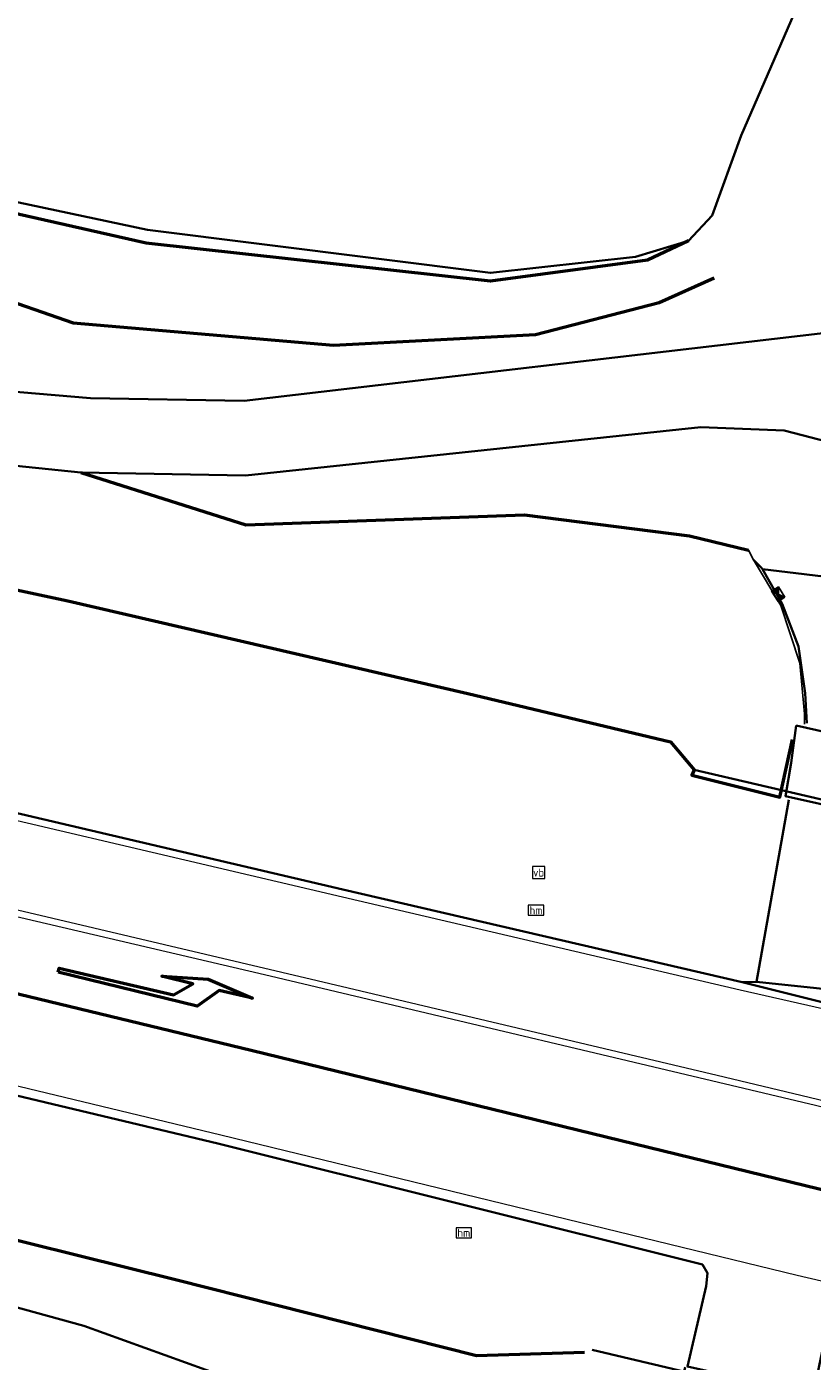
# Model space of a CAD drawing. Header units: metres. Extents: x 158280 to 158599, y 577506 to 577664.
# Tile 8 of 13: x 158447 to 158476, y 577576 to 577625. Entities that reach past the tile are written whole.
import ezdxf
from ezdxf.enums import TextEntityAlignment as Align

# ---------------------------------------------------------------- set-up
doc = ezdxf.new("R2010")
doc.units = ezdxf.units.M
for name, color, linetype, lineweight in [('N-ME-GW-GRONDWERKLIJN_KRUIN-G', 252, 'Continuous', 50), ('N-ME-GW-GRONDWERKLIJN_TEEN-G', 252, 'Continuous', 50), ('N-ME-GW-TALUD-G', 252, 'Continuous', 35), ('N-ME-GW-WATERGANG_INSTEEK-G', 252, 'Continuous', 35), ('N-ME-IE-MEUBILAIR_WEGMEUBILAIR-S', 252, 'Continuous', 25), ('N-ME-IE-MEUBILAIR_WEGMEUBILAIR_PAAL-S', 252, 'Continuous', 25), ('N-ME-IE-TERREINAFSCHEIDING_KUNSTMATIG_HEKWERK-G', 252, 'IE-TERREINAFSCHEIDING-KUNSTMATIG', 35), ('N-ME-KW-KUNSTWERK-G', 252, 'Continuous', 35), ('N-ME-OG-BEBOUWING_TUSSENMUUR-G', 1, 'Continuous', 25), ('N-ME-RI-HWA_KOLK-S', 252, 'Continuous', 25), ('N-ME-VH-KANTVERHARDING-G', 252, 'Continuous', 35), ('N-ME-VH-VERHARDING-G', 252, 'Continuous', 35), ('R-ME-VW-MARKERING_LANGS_STREEP-GD', 252, 'Continuous', 50), ('R-ME-VW-MARKERING_LANGS_STREEP_DOORGETROKKEN-GD', 252, 'Continuous', 18), ('R-ME-VW-MARKERING_PIJL-GD', 252, 'Continuous', 50)]:
    doc.layers.add(name, color=color, linetype=linetype, lineweight=lineweight)
doc.styles.add('NLCS-ISO', font='NLCS-ISO.ttf', dxfattribs={"height": 1.8})
doc.linetypes.add('IE-TERREINAFSCHEIDING-KUNSTMATIG', pattern='A,4,[82,NLCS.SHX,S=0.75,R=90,X=0,Y=0],4,-2', length=10)

# ---------------------------------------------------------------- blocks, each defined once
blk = doc.blocks.new('SIE-WEG_PAAL_HECTOMETERPAAL-SO')
at = {"color": 0, "linetype": 'ByBlock', "lineweight": 18}
blk.add_lwpolyline([(-1.44375, -0.94375), (1.44375, -0.94375), (1.44375, 0.94375), (-1.44375, 0.94375)], close=True, dxfattribs=at)
at = {"color": 0, "linetype": 'ByBlock', "lineweight": 18, "style": 'NLCS-ISO'}
blk.add_text('hm', height=1.5, dxfattribs=at).set_placement((0, 0), align=Align.MIDDLE_CENTER)
blk = doc.blocks.new('SIE-WEG_VERKEERSBORD-SO')
at = {"color": 0, "linetype": 'ByBlock', "lineweight": 18}
blk.add_lwpolyline([(-1.125, -1.125), (1.125, -1.125), (1.125, 1.125), (-1.125, 1.125)], close=True, dxfattribs=at)
at = {"color": 0, "linetype": 'ByBlock', "lineweight": 18, "style": 'NLCS-ISO'}
blk.add_text('vb', height=1.5, dxfattribs=at).set_placement((0, 0), align=Align.MIDDLE_CENTER)
blk = doc.blocks.new('N-SRI-KOLK_STRAAT_450X300-SO')
h = blk.add_hatch(color=256)
h.dxf.hatch_style = 1
h.paths.add_polyline_path([(0, 0.75), (-1.125, 1.5), (-1.125, 0)])
h.paths.add_polyline_path([(1.125, 0), (1.125, 1.5), (0, 0.75)])
for p, q in [((-1.125, 0), (1.125, 1.5)), ((1.125, 0), (-1.125, 1.5))]:
    blk.add_line(p, q)
at = {"flags": 128}
blk.add_lwpolyline([(-1.125, 0), (1.125, 0), (1.125, 1.5), (-1.125, 1.5)], close=True, dxfattribs=at)

msp = doc.modelspace()

# ---------------------------------------------------------------- linework, layer by layer
at = {"layer": 'N-ME-GW-GRONDWERKLIJN_KRUIN-G'}
for points in [[(158420.107, 577623.763, 0.555), (158433.538, 577619.239, 0.866), (158440.578, 577616.798, 1.207), (158445.378, 577615.336, 1.26), (158448.566, 577614.225, 1.23), (158458.175, 577613.394, 0.801), (158465.64, 577613.798, 0.428), (158470.193, 577614.977, 0.128), (158472.232, 577615.879, 0.045)], [(158381.177, 577613.138, 4.36), (158387.958, 577612.879, 4.249), (158396.012, 577612.815, 4.069), (158413.831, 577610.642, 3.567), (158434.773, 577606.87, 3.003), (158448.369, 577603.952, 2.736), (158463.132, 577600.538, 2.532), (158470.615, 577598.751, 2.332), (158471.484, 577597.718, 2.571), (158471.407, 577597.523, 2.441), (158474.647, 577596.704, 2.415), (158475.115, 577598.831, 1.938)], [(158314.102, 577602.222, 5.16), (158330.56, 577602.262, 4.96), (158348.454, 577600.205, 4.491), (158365.572, 577598.691, 4.3), (158388.24, 577594.034, 3.844), (158412.894, 577588.65, 3.391), (158434.301, 577583.38, 3.068), (158452.351, 577578.896, 2.787), (158463.457, 577576.09, 2.576), (158467.439, 577576.214, 2.542)]]:
    msp.add_polyline3d(points, dxfattribs=at)
at = {"layer": 'N-ME-GW-GRONDWERKLIJN_TEEN-G'}
for points in [[(158471.283, 577617.253, -0.305), (158469.77, 577616.533, -0.407), (158463.977, 577615.767, -0.381), (158451.259, 577617.166, -0.333), (158437.122, 577620.362, -0.176), (158430.191, 577622.053, -0.187)], [(158448.849, 577608.696, 1.421), (158454.944, 577606.769, 1.323), (158465.234, 577607.136, 0.7), (158471.316, 577606.351, 0.279), (158473.498, 577605.83, 0.112)]]:
    msp.add_polyline3d(points, dxfattribs=at)
at = {"layer": 'N-ME-GW-TALUD-G'}
msp.add_polyline3d([(158280.259, 577592.561, 3.293), (158300.967, 577597.014, 3.781), (158322.567, 577596.661, 3.354), (158343.638, 577596.891, 3.485), (158364.596, 577594.447, 3.181), (158386.852, 577590.805, 2.805), (158407.763, 577587.105, 2.688), (158428.26, 577582.879, 2.735), (158448.966, 577577.184, 2.239), (158463.222, 577572.043, 1.604), (158467.798, 577572.38, 1.654), (158470.345, 577572.368, 1.59), (158470.75, 577574.021, 2.055), (158471.152, 577575.655, 2.545)], dxfattribs=at)
at = {"layer": 'N-ME-GW-WATERGANG_INSTEEK-G'}
msp.add_polyline3d([(158500.504, 577663.988, 0.246), (158492.063, 577651.49, 0.142), (158481.731, 577637.328, 0.086), (158476.425, 577628.519, 0.076), (158473.228, 577621.14, -0.057), (158472.153, 577618.191, -0.196), (158471.283, 577617.253, -0.305), (158469.329, 577616.661, -0.543), (158463.971, 577616.067, -0.511), (158451.314, 577617.663, -0.702), (158437.292, 577620.638, -0.384), (158430.191, 577622.053, -0.187)], dxfattribs=at)
at = {"layer": 'N-ME-IE-TERREINAFSCHEIDING_KUNSTMATIG_HEKWERK-G'}
for points in [[(158471.484, 577597.718, 2.571), (158483.12, 577595.004, 2.371)], [(158467.724, 577576.293, 2.592), (158479.327, 577573.554, 2.399)]]:
    msp.add_polyline3d(points, dxfattribs=at)
at = {"layer": 'N-ME-KW-KUNSTWERK-G'}
msp.add_polyline3d([(158475.256, 577599.358, 2.795), (158475.066, 577597.971, 2.587), (158474.857, 577596.745, 2.546), (158479.713, 577595.663, 2.463), (158479.922, 577596.926, 2.542), (158480.212, 577598.229, 2.798)], close=True, dxfattribs=at)
at = {"layer": 'N-ME-OG-BEBOUWING_TUSSENMUUR-G'}
msp.add_polyline3d([(158473.498, 577605.83, 0.112), (158473.674, 577605.471, 0.115), (158474.69, 577603.784, 0.624), (158475.394, 577601.66, 1.216), (158475.562, 577599.783, 1.714), (158475.564, 577599.407, 1.812)], dxfattribs=at)
at = {"layer": 'N-ME-VH-KANTVERHARDING-G'}
for points in [[(158511.907, 577662.006, 0.837), (158508.104, 577644.115, 1.084), (158503.66, 577624.922, 1.476), (158498.724, 577608.215, 1.738), (158497.313, 577604.014, 1.813), (158496.139, 577599.916, 1.911), (158495.109, 577597.243, 1.947), (158493.616, 577594.799, 2), (158491.709, 577592.663, 2.07), (158489.45, 577590.904, 2.154), (158486.912, 577589.58, 2.249), (158484.177, 577588.733, 2.353), (158481.335, 577588.391, 2.461), (158478.478, 577588.565, 2.571), (158473.267, 577589.868, 2.679), (158458.528, 577593.297, 2.875), (158439.933, 577597.659, 3.235), (158420.134, 577602.224, 3.643), (158400.117, 577606.415, 4.134), (158382.823, 577609.21, 4.502), (158363.692, 577611.635, 4.904), (158344.235, 577613.417, 5.251), (158326.133, 577614.389, 5.612), (158302.602, 577614.38, 5.949)], [(158310.741, 577619.863, 5.575), (158324.305, 577619.819, 5.389), (158341.882, 577618.961, 5.069), (158359.284, 577617.412, 4.77), (158376.519, 577615.788, 4.407), (158380.769, 577615.741, 4.276), (158387.95, 577616.479, 4.102), (158396.279, 577616.597, 3.788), (158414.626, 577614.902, 2.945), (158435.579, 577612.598, 1.981), (158449.205, 577611.443, 1.358), (158454.881, 577611.339, 1.076), (158476.354, 577613.859, 0.102), (158477.797, 577614.176, 0.101), (158478.548, 577614.748, 0.13), (158479.007, 577615.194, 0.165), (158481.75, 577627.223, 0.281), (158484.082, 577634.963, 0.283), (158485.065, 577637.185, 0.292), (158486.764, 577640.014, 0.289), (158497.471, 577654.194, 0.391), (158502.296, 577661.175, 0.429)], [(158310.655, 577617.338, 5.711), (158324.381, 577617.064, 5.495), (158341.458, 577616.209, 5.199), (158359.289, 577614.75, 4.892), (158376.381, 577613.246, 4.483), (158381.177, 577613.138, 4.36), (158387.971, 577613.676, 4.156), (158396.078, 577613.863, 3.921), (158414.063, 577612.277, 3.072), (158435.34, 577610.081, 2.082), (158448.849, 577608.696, 1.421), (158454.925, 577608.59, 1.129), (158471.73, 577610.364, 0.294), (158474.813, 577610.25, 0.126), (158476.756, 577609.738, 0.047), (158477.713, 577608.117, 0.019), (158477.191, 577604.744, -0.147), (158474.016, 577605.122, -0.181), (158474.742, 577603.841, -0.254), (158475.337, 577602.268, -0.279), (158475.585, 577600.552, -0.312), (158475.644, 577599.439, -0.273)], [(158313.741, 577607.421, 5.549), (158331.13, 577606.866, 5.201), (158349.064, 577605.47, 4.888), (158366.424, 577603.321, 4.571), (158389.547, 577599.032, 4.131), (158414.15, 577593.421, 3.606), (158435.585, 577588.285, 3.187), (158453.914, 577583.918, 2.89), (158471.795, 577579.446, 2.661), (158471.981, 577579.129, 2.646), (158471.936, 577578.648, 2.64), (158471.242, 577575.684, 2.495), (158475.885, 577574.641, 2.446), (158476.632, 577578.233, 2.555), (158488.761, 577575.442, 2.191), (158492.602, 577574.526, 2.133), (158492.914, 577569.107, 2.083), (158490.782, 577557.594, 1.97), (158489.751, 577549.218, 1.809), (158489.714, 577546.164, 1.736)], [(158473.674, 577605.471, 0.115), (158473.969, 577605.176, -0.183), (158474.016, 577605.122, -0.181)], [(158474.987, 577596.602, 2.488), (158473.794, 577589.888, 2.661), (158473.267, 577589.868, 2.679)]]:
    msp.add_polyline3d(points, dxfattribs=at)
at = {"layer": 'N-ME-VH-VERHARDING-G'}
msp.add_polyline3d([(158478.779, 577589.414, 2.49), (158478.216, 577589.415, 2.572), (158473.794, 577589.888, 2.661)], dxfattribs=at)
at = {"layer": 'R-ME-VW-MARKERING_LANGS_STREEP-GD'}
msp.add_polyline3d([(158392.253, 577602.067, 4.138), (158397.968, 577600.945, 4.038), (158419.994, 577595.813, 3.568), (158436.499, 577591.869, 3.256), (158455.14, 577587.363, 2.941), (158476.108, 577582.246, 2.635), (158489.828, 577578.948, 2.259), (158501.567, 577576.226, 2.082)], dxfattribs=at)
at = {"layer": 'R-ME-VW-MARKERING_LANGS_STREEP_DOORGETROKKEN-GD'}
for points in [[(158512.233, 577661.91, 0.851), (158508.412, 577644.02, 1.111), (158503.884, 577624.859, 1.492), (158498.985, 577608.145, 1.748), (158497.321, 577602.529, 1.867), (158496.417, 577599.805, 1.922), (158495.401, 577597.07, 1.968), (158493.899, 577594.569, 2.029), (158491.962, 577592.389, 2.104), (158489.656, 577590.603, 2.19), (158487.06, 577589.273, 2.283), (158484.264, 577588.445, 2.382), (158481.363, 577588.147, 2.482), (158478.457, 577588.39, 2.58), (158473.19, 577589.582, 2.684), (158458.506, 577593.012, 2.879), (158439.83, 577597.396, 3.235), (158420.147, 577601.89, 3.638), (158400.049, 577606.001, 4.124), (158382.742, 577608.926, 4.499), (158363.65, 577611.378, 4.908), (158344.159, 577613.131, 5.246), (158326.074, 577614.054, 5.607), (158302.628, 577614.164, 5.947)], [(158313.776, 577611.069, 5.669), (158327.509, 577610.71, 5.434), (158332.188, 577610.58, 5.342), (158349.433, 577608.908, 4.975), (158367.054, 577606.702, 4.69), (158390.293, 577602.456, 4.18), (158392.253, 577602.067, 4.138), (158398.04, 577601.276, 4.047), (158420.854, 577598.209, 3.594), (158437.054, 577594.505, 3.276), (158455.638, 577590.162, 2.953), (158475.971, 577585.335, 2.662), (158489.062, 577582.155, 2.312)], [(158500.479, 577579.684, 2.115), (158484.834, 577583.44, 2.431), (158472.343, 577586.426, 2.717), (158457.577, 577589.922, 2.915), (158439.566, 577594.172, 3.232), (158419.25, 577598.807, 3.638), (158399.529, 577602.857, 4.086), (158382.211, 577605.725, 4.419), (158363.544, 577608.136, 4.81), (158343.684, 577609.975, 5.14)], [(158313.703, 577607.869, 5.572), (158331.266, 577607.247, 5.223), (158349.048, 577605.749, 4.898), (158366.474, 577603.564, 4.585), (158389.572, 577599.387, 4.136), (158414.239, 577593.768, 3.605), (158435.73, 577588.646, 3.188), (158454.026, 577584.236, 2.901), (158475.295, 577579.053, 2.6), (158488.887, 577575.886, 2.201), (158500.84, 577573.18, 2.027), (158524.961, 577568.276, 1.723), (158542.508, 577565.278, 1.554), (158560.949, 577561.8, 1.41), (158580.648, 577557.153, 1.367), (158596.049, 577553.556, 1.377)]]:
    msp.add_polyline3d(points, dxfattribs=at)
at = {"layer": 'R-ME-VW-MARKERING_PIJL-GD'}
msp.add_polyline3d([(158448.02, 577590.239, 3.086), (158448.057, 577590.387, 3.087), (158452.273, 577589.404, 3.009), (158452.988, 577589.814, 2.999), (158451.842, 577590.098, 3.021), (158453.551, 577589.984, 2.991), (158455.185, 577589.284, 2.952), (158453.963, 577589.568, 2.981), (158453.147, 577588.988, 2.99)], close=True, dxfattribs=at)

# ---------------------------------------------------------------- block references
at = {"layer": 'N-ME-IE-MEUBILAIR_WEGMEUBILAIR-S', "xscale": 0.2, "yscale": 0.2, "zscale": 0.2}
msp.add_blockref('SIE-WEG_VERKEERSBORD-SO', (158465.75, 577593.922, 2.77), dxfattribs=at)
at = {"layer": 'N-ME-IE-MEUBILAIR_WEGMEUBILAIR_PAAL-S', "xscale": 0.2, "yscale": 0.2, "zscale": 0.2}
for p in [(158465.654, 577592.531, 2.745), (158462.989, 577580.617, 2.815)]:
    msp.add_blockref('SIE-WEG_PAAL_HECTOMETERPAAL-SO', p, dxfattribs=at)
at = {"layer": 'N-ME-RI-HWA_KOLK-S', "xscale": 0.2, "yscale": 0.2, "zscale": 0.2, "rotation": 122.1953325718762}
msp.add_blockref('N-SRI-KOLK_STRAAT_450X300-SO', (158474.718, 577604.277, -0.287), dxfattribs=at)

doc.saveas('drawing.dxf')
